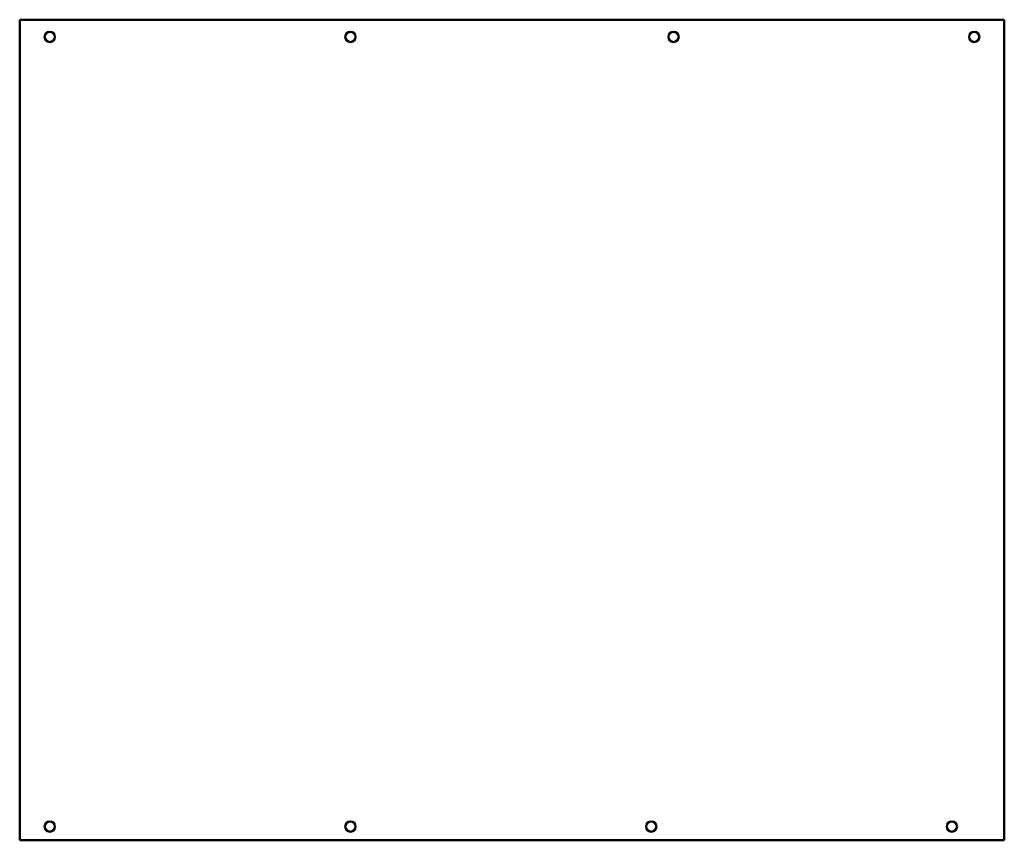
# Model space of a CAD drawing. Header units: millimetres. Extents: x 0 to 573, y 0 to 477.
import ezdxf

# ---------------------------------------------------------------- set-up
doc = ezdxf.new("R2010")
doc.units = ezdxf.units.MM
doc.linetypes.add('Plná', pattern=[0])
doc.layers.add('IV_INTERIOR_PROFILES', color=7, linetype='Plná', lineweight=50)
doc.layers.add('IV_OUTER_PROFILE', color=7, linetype='Plná', lineweight=50)

msp = doc.modelspace()

# ---------------------------------------------------------------- linework, layer by layer
at = {"layer": 'IV_INTERIOR_PROFILES'}
for centre in [(17.5, 467.24), (192.5, 467.24), (380.5, 467.24), (555.5, 467.24), (17.5, 8), (192.5, 8), (367.5, 8), (542.5, 8)]:
    msp.add_circle(centre, 3, dxfattribs=at)
at = {"layer": 'IV_OUTER_PROFILE'}
for p, q in [((0, 0), (0, 477.24)), ((0, 477.24), (573, 477.24)), ((573, 477.24), (573, 0)), ((573, 0), (0, 0))]:
    msp.add_line(p, q, dxfattribs=at)

doc.saveas('drawing.dxf')
